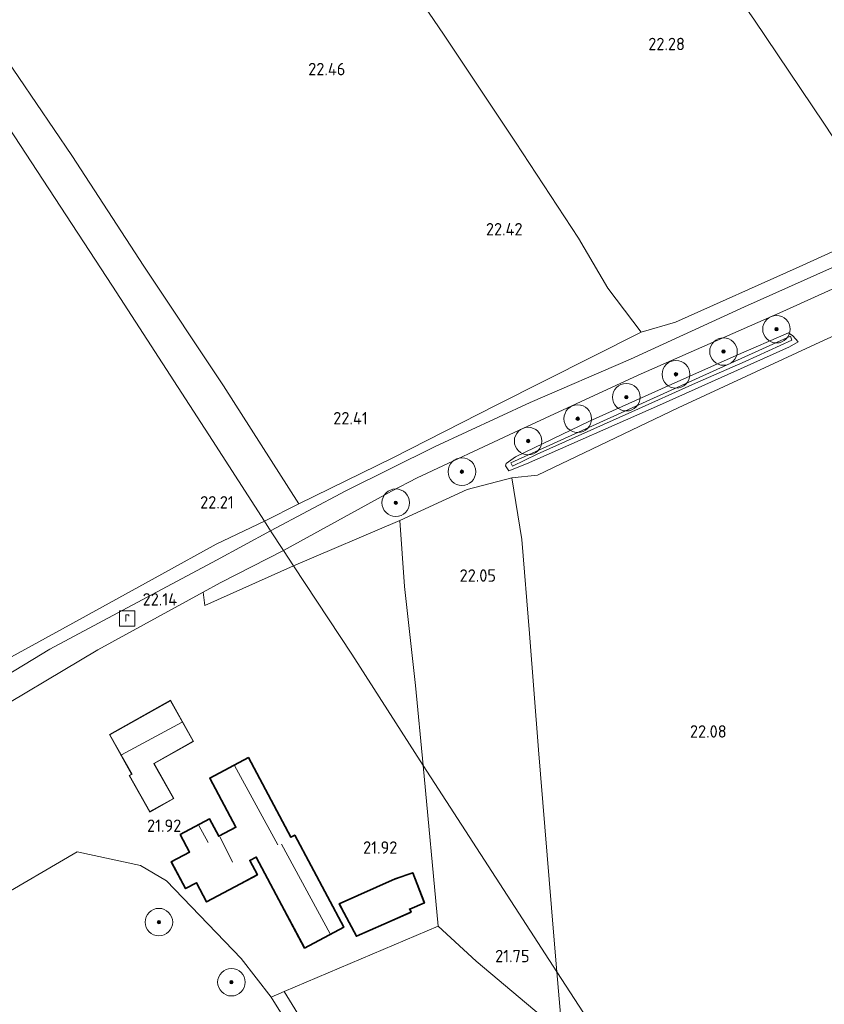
# Model space of a CAD drawing. Extents: x 196936 to 200438, y 361224 to 364196.
# Tile 177 of 256: x 199821 to 199938, y 362006 to 362149. Entities that reach past the tile are written whole.
import ezdxf
from ezdxf.enums import TextEntityAlignment as Align

# ---------------------------------------------------------------- set-up
doc = ezdxf.new("R2010")
doc.units = 0
for name, color, linetype, lineweight in [('B-ME-GR-BOOM-S', 90, 'Continuous', 25), ('B-ME-GR-BOUWLAND_AKKERBOUW-GV', 80, 'Continuous', 13), ('B-ME-GR-GRAS-GV', 60, 'Continuous', 13), ('B-ME-IE-TERREINAFSCHEIDING_KUNSTMATIG_HEKWERK-G', 20, 'IE-TERREINAFSCHEIDING-KUNSTMATIG', 18), ('B-ME-KG-KADASTRAAL_DAKRAND-G', 170, 'Continuous', 18), ('B-ME-KG-KADASTRAAL_NOK-G', 10, 'Continuous', 18), ('B-ME-OG-BEBOUWING_SCHUUR-GV', 7, 'Continuous', 35), ('B-ME-OG-BEBOUWING_WONINGBOUW-GV', 7, 'Continuous', 18), ('B-ME-OG-HOOGTEPUNT-S', 7, 'Continuous', 25), ('B-ME-OG-TERREIN_GROEN-GV', 7, 'Continuous', 18), ('B-ME-OG-TERREIN_GROEN_TUIN-GV', 7, 'Continuous', 18), ('B-ME-OG-WATER_SLOOT-G', 120, 'Continuous', 18), ('B-ME-OG-WATER_SLOOT-GV', 120, 'Continuous', 18), ('B-ME-RI-GWA_RIOOLPUT-S', 30, 'Continuous', 25), ('B-ME-VH-VERHARDING_ASFALT-GV', 252, 'Continuous', 18)]:
    doc.layers.add(name, color=color, linetype=linetype, lineweight=lineweight)
doc.styles.add('NLCS-ISO', font='NLCS-ISO.ttf')
doc.styles.add('NLCS-ISO-ANNOTATIVE-T18', font='NLCS-ISO.ttf', dxfattribs={"height": 1.8})
doc.linetypes.add('IE-TERREINAFSCHEIDING-KUNSTMATIG', pattern='A,4,[82,NLCS.SHX,S=0.75,R=90,X=0,Y=0],4,-2', length=10)

# ---------------------------------------------------------------- blocks, each defined once
blk = doc.blocks.new('SAL-HOOGTELABEL-SO')
at = {"color": 0, "linetype": 'ByBlock', "lineweight": -2, "style": 'NLCS-ISO-ANNOTATIVE-T18'}
blk.add_attdef('HOOGTE', text='', height=1.8, dxfattribs=at).set_placement((2.79, 0), align=Align.RIGHT)
blk = doc.blocks.new('SGR-BOOM_01-SO')
at = {"linetype": 'ByBlock', "lineweight": 18}
h = blk.add_hatch(color=0, dxfattribs=at)
h.dxf.hatch_style = 1
edge = h.paths.add_edge_path()
edge.add_arc((0, 0), 0.25, 0, 360)
at = {"color": 0, "linetype": 'ByBlock', "lineweight": 18}
for radius in [2, 0.25]:
    blk.add_circle((0, 0), radius, dxfattribs=at)
blk = doc.blocks.new('SRI-PUT_INSPECTIEPUT_RIOOLPUT-SO')
at = {"color": 0, "linetype": 'ByBlock', "lineweight": 18}
blk.add_lwpolyline([(-1.12, -1.12), (1.12, -1.12), (1.12, 1.12), (-1.12, 1.12)], close=True, dxfattribs=at)
at = {"color": 0, "linetype": 'ByBlock', "lineweight": 18, "style": 'NLCS-ISO'}
blk.add_text('r', height=1.5, dxfattribs=at).set_placement((0, 0.28), align=Align.MIDDLE_CENTER)

msp = doc.modelspace()

# ---------------------------------------------------------------- linework, layer by layer
at = {"layer": 'B-ME-GR-BOUWLAND_AKKERBOUW-GV'}
for points in [[(200000, 362129.6286, 22.2728), (200000, 361899.8699, 21.293), (199989.586, 361903.562, 21.208), (199962.033, 361913.329, 20.983), (199943.317, 361942.248, 21.465), (199928.033, 361965.744, 21.699), (199914.084, 361987.233, 21.758), (199898.939, 362010.568, 21.864), (199898.441, 362016.363, 21.934), (199896.263, 362042.796, 22.052), (199894.974, 362059.667, 22.11), (199893.838, 362073.315, 22.146), (199892.371, 362082.276, 22.334), (199896.111, 362082.631, 22.173), (199916.531, 362092.394, 22.232), (199937.697, 362102.224, 22.208), (199959.546, 362112.079, 22.056), (199983.85, 362122.923, 22.056)], [(199962.033, 361913.329, 20.983), (199934.818, 361827.913, 21.016), (199763.35, 361871.347, 19.087), (199763.802, 361880.138, 19.338), (199763.867, 361894.118, 19.642), (199764.17, 361905.41, 19.714), (199764.163, 361916.661, 19.896), (199763.624, 361927.089, 19.931), (199773.263, 361932.927, 20.521), (199800.146, 361947.577, 20.741), (199826.413, 361961.806, 20.886), (199848.089, 361973.486, 21.207), (199874.047, 361987.599, 21.647), (199899.706, 362001.641, 21.789), (199898.939, 362010.568, 21.864), (199914.084, 361987.233, 21.758), (199928.033, 361965.744, 21.699), (199943.317, 361942.248, 21.465)]]:
    msp.add_polyline3d(points, close=True, dxfattribs=at)
at = {"layer": 'B-ME-GR-GRAS-GV'}
for points in [[(199958.381, 362139.45, 22.139), (199939.874, 362130.315, 22.289), (199937.739, 362133.58, 22.239), (199927.489, 362148.783, 22.275), (199914.606, 362167.174, 22.369), (199902.583, 362184.526, 22.416), (199892.133, 362199.407, 22.498), (199882.11, 362214.061, 22.451), (199866.292, 362235.484, 22.533), (199858.121, 362248.953, 22.533), (199850.264, 362260.356, 22.486), (199860.501, 362268.85, 22.39), (199867.302, 362274.355, 22.293), (199913.987, 362237.546, 22.364), (199921.371, 362227.146, 22.427), (199929.782, 362214.94, 22.333), (199939.134, 362201.407, 22.181), (199948.296, 362187.576, 22.204), (199956.294, 362175.864, 22.204), (199965.661, 362162.368, 22.192), (199975.229, 362147.997, 22.139)], [(199861.476, 362078.498, 22.348), (199856.496, 362075.977, 22.387), (199848.971, 362087.664, 22.257), (199834.467, 362110.046, 22.474), (199820.199, 362131.898, 22.59), (199805.931, 362153.749, 22.707), (199791.37, 362176.27, 22.614), (199776.81, 362198.79, 22.521), (199776.782, 362198.83, 22.516), (199775.528, 362200.627, 22.414), (199778.774, 362203.23, 22.442), (199783.78, 362195.408, 22.63), (199785.959, 362192.209, 22.651), (199789.901, 362186.423, 22.689), (199797.789, 362174.904, 22.736), (199807.646, 362160.095, 22.794), (199818.351, 362144.108, 22.794), (199828.563, 362129.035, 22.783), (199839.04, 362112.944, 22.689), (199850.554, 362095.611, 22.512)], [(200000, 362136.8357, 22.4285), (200000, 362129.6286, 22.2728), (199983.85, 362122.923, 22.056), (199959.546, 362112.079, 22.056), (199937.697, 362102.224, 22.208), (199916.531, 362092.394, 22.232), (199896.111, 362082.631, 22.173), (199892.371, 362082.276, 22.334), (199885.913, 362080.57, 22.416), (199876.149, 362076.09, 22.463), (199860.722, 362069.485, 22.267), (199859.268, 362071.707, 22.369), (199874.927, 362080.315, 22.455), (199878.663, 362082.251, 22.444), (199892.723, 362088.826, 22.432), (199910.693, 362097.135, 22.62), (199931.686, 362106.4, 22.573), (199952.086, 362115.623, 22.526), (199972.048, 362124.552, 22.385), (199986.365, 362131.022, 22.361), (199997.672, 362135.687, 22.42)], [(199891.489, 362083.982, 22.287), (199891.965, 362083.271, 22.287), (199894.525, 362084.292, 22.216), (199913.806, 362092.818, 22.416), (199932.677, 362101.245, 22.498), (199933.917, 362101.974, 22.486), (199933.159, 362102.85, 22.486), (199932.52, 362103.281, 22.498), (199924.907, 362100.019, 22.498), (199915.08, 362095.624, 22.451), (199903.638, 362090.459, 22.369), (199892.92, 362085.322, 22.298), (199891.547, 362084.319, 22.31)], [(199933.159, 362102.85, 22.486), (199933.917, 362101.974, 22.486), (199932.677, 362101.245, 22.498), (199913.806, 362092.818, 22.416), (199894.525, 362084.292, 22.216), (199891.965, 362083.271, 22.287), (199891.489, 362083.982, 22.287), (199891.547, 362084.319, 22.31), (199892.92, 362085.322, 22.298), (199903.638, 362090.459, 22.369), (199915.08, 362095.624, 22.451), (199924.907, 362100.019, 22.498), (199932.52, 362103.281, 22.498)], [(199892.243, 362084.45, 21.805), (199892.478, 362083.959, 21.805), (199896.078, 362085.688, 21.805), (199909.784, 362091.837, 21.805), (199919.037, 362096.015, 21.805), (199926.216, 362099.154, 21.805), (199933.006, 362102.228, 21.805), (199932.818, 362102.794, 21.805), (199914.985, 362094.72, 21.805)], [(199898.441, 362016.363, 21.934), (199898.939, 362010.568, 21.864), (199883.973, 362033.633, 21.954), (199879.512, 362040.509, 21.959), (199878.439, 362052.145, 21.84), (199876.812, 362066.468, 22.075), (199876.149, 362076.09, 22.463), (199885.913, 362080.57, 22.416), (199892.371, 362082.276, 22.334), (199893.838, 362073.315, 22.146), (199894.974, 362059.667, 22.11), (199896.263, 362042.796, 22.052)], [(199811.437, 362048.941, 21.656), (199792.506, 362035.959, 21.138), (199788.89, 362038.844, 21.63), (199789.888, 362039.59, 21.808), (199791.185, 362040.403, 21.808), (199791.36, 362040.141, 21.808), (199796.404, 362043.319, 21.808), (199815.806, 362054.113, 22.005), (199828.745, 362061.195, 22.023), (199841.649, 362068.285, 22.177), (199849.509, 362072.617, 22.277), (199856.496, 362075.977, 22.387), (199857.399, 362074.588, 22.373), (199849.539, 362070.312, 22.373), (199839.515, 362064.963, 22.17), (199825.407, 362057.381, 21.938)], [(199860.722, 362069.485, 22.267), (199847.856, 362063.746, 22.267), (199847.61, 362065.68, 22.31), (199850.069, 362067.028, 22.355), (199859.268, 362071.707, 22.369)], [(199898.939, 362010.568, 21.864), (199899.706, 362001.641, 21.789), (199887.202, 362012.13, 21.759), (199881.713, 362017.22, 21.908), (199879.512, 362040.509, 21.959), (199883.973, 362033.633, 21.954)], [(199808.061, 361975.446, 21.11), (199796.064, 361968.515, 21.072), (199791.325, 361978.226, 21.061), (199787.414, 361986.051, 21.218), (199796.866, 361999.55, 21.221), (199793.817, 362000.59, 21.236), (199811.64, 362010.067, 21.236), (199819.239, 362014.218, 21.236), (199817.069, 362020.837, 21.251), (199829.364, 362027.983, 21.531), (199838.547, 362026.028, 21.673), (199842.303, 362023.787, 21.673), (199853.12, 362012.517, 21.725), (199857.494, 362006.932, 21.726), (199858.861, 362004.732, 21.726), (199828.291, 361986.571, 21.054)], [(199773.263, 361932.927, 20.521), (199763.624, 361927.089, 19.931), (199763.694, 361935.124, 19.952), (199763.728, 361944.296, 20.199), (199763.771, 361948.349, 20.361), (199764.938, 361948.835, 20.532), (199780.201, 361957.216, 20.935), (199795.671, 361965.878, 21.017), (199812.786, 361975.143, 21.069), (199831.383, 361985.52, 21.163), (199862.607, 362002.448, 21.681), (199859.37, 362007.717, 21.722), (199881.713, 362017.22, 21.908), (199887.202, 362012.13, 21.759), (199899.706, 362001.641, 21.789), (199874.047, 361987.599, 21.647), (199848.089, 361973.486, 21.207), (199826.413, 361961.806, 20.886), (199800.146, 361947.577, 20.741)]]:
    msp.add_polyline3d(points, close=True, dxfattribs=at)
for points in [[(199871.68, 362162.491, 22.524), (199882.48, 362146.622, 22.512), (199892.944, 362130.949, 22.489), (199902.07, 362117.012, 22.407), (199906.298, 362109.767, 22.407), (199911.144, 362103.37, 22.489), (199890.121, 362092.782, 22.418), (199875.111, 362085.141, 22.489), (199861.476, 362078.498, 22.348), (199850.554, 362095.611, 22.512), (199839.04, 362112.944, 22.689), (199828.563, 362129.035, 22.783), (199818.351, 362144.108, 22.794), (199807.646, 362160.095, 22.794)], [(199947.791, 362119.097, 22.486), (199934.06, 362112.876, 22.474), (199916.116, 362104.845, 22.615), (199911.144, 362103.37, 22.489), (199906.298, 362109.767, 22.407), (199902.07, 362117.012, 22.407), (199892.944, 362130.949, 22.489), (199882.48, 362146.622, 22.512), (199871.68, 362162.491, 22.524)], [(199805.931, 362153.749, 22.707), (199820.199, 362131.898, 22.59), (199834.467, 362110.046, 22.474), (199848.971, 362087.664, 22.257), (199856.496, 362075.977, 22.387), (199849.509, 362072.617, 22.277), (199841.649, 362068.285, 22.177), (199828.745, 362061.195, 22.023), (199815.806, 362054.113, 22.005), (199814.957, 362055.346, 21.978), (199807.008, 362066.892, 21.933), (199799.595, 362077.967, 21.939), (199792.867, 362087.925, 22.165), (199786.844, 362096.685, 22.259), (199780.718, 362105.813, 22.482), (199774.421, 362115.02, 22.679), (199768.413, 362124.006, 22.812), (199759.012, 362137.281, 22.812), (199759.544, 362137.576, 22.872), (199798.495, 362158.918, 22.872)], [(199927.489, 362148.783, 22.275), (199937.739, 362133.58, 22.239)], [(199938.903, 362112.779, 22.62), (199926.122, 362107.067, 22.632), (199909.614, 362099.475, 22.584), (199895.053, 362093.182, 22.526), (199881.286, 362086.802, 22.514), (199868.323, 362080.37, 22.502), (199857.399, 362074.588, 22.373), (199856.496, 362075.977, 22.387), (199861.476, 362078.498, 22.348), (199875.111, 362085.141, 22.489), (199890.121, 362092.782, 22.418), (199911.144, 362103.37, 22.489), (199916.116, 362104.845, 22.615), (199934.06, 362112.876, 22.474), (199947.791, 362119.097, 22.486)]]:
    msp.add_polyline3d(points, dxfattribs=at)
at = {"layer": 'B-ME-IE-TERREINAFSCHEIDING_KUNSTMATIG_HEKWERK-G'}
for points in [[(199850.264, 362260.356, 22.486), (199858.121, 362248.953, 22.533), (199866.292, 362235.484, 22.533), (199882.11, 362214.061, 22.451), (199892.133, 362199.407, 22.498), (199902.583, 362184.526, 22.416), (199914.606, 362167.174, 22.369), (199927.489, 362148.783, 22.275), (199937.739, 362133.58, 22.239), (199939.874, 362130.315, 22.289), (199944.714, 362123.271, 22.169), (199947.791, 362119.097, 22.486), (199959.395, 362123.931, 22.451)], [(199890.121, 362092.782, 22.418), (199911.144, 362103.37, 22.489), (199906.298, 362109.767, 22.407), (199902.07, 362117.012, 22.407), (199892.944, 362130.949, 22.489), (199882.48, 362146.622, 22.512), (199871.68, 362162.491, 22.524), (199864.676, 362172.807, 22.548), (199855.499, 362186.689, 22.583), (199847.161, 362198.889, 22.653), (199837.163, 362213.254, 22.606), (199835.015, 362216.396, 22.606), (199834.36, 362217.354, 22.606), (199825.822, 362229.87, 22.63), (199823.721, 362232.845, 22.653), (199822.288, 362236.915, 22.653), (199821.037, 362237.042, 22.672)], [(199778.774, 362203.23, 22.442), (199783.78, 362195.408, 22.63), (199785.959, 362192.209, 22.651), (199789.901, 362186.423, 22.689), (199797.789, 362174.904, 22.736), (199807.646, 362160.095, 22.794), (199818.351, 362144.108, 22.794), (199828.563, 362129.035, 22.783), (199839.04, 362112.944, 22.689), (199850.554, 362095.611, 22.512), (199861.476, 362078.498, 22.348), (199856.496, 362075.977, 22.387)], [(199947.791, 362119.097, 22.486), (199934.06, 362112.876, 22.474), (199916.116, 362104.845, 22.615)], [(199861.476, 362078.498, 22.348), (199875.111, 362085.141, 22.489), (199890.121, 362092.782, 22.418)], [(199876.149, 362076.09, 22.463), (199885.913, 362080.57, 22.416), (199892.371, 362082.276, 22.334), (199893.838, 362073.315, 22.146), (199894.974, 362059.667, 22.11), (199896.263, 362042.796, 22.052), (199898.441, 362016.363, 21.934), (199898.939, 362010.568, 21.864)], [(199815.806, 362054.113, 22.005), (199828.745, 362061.195, 22.023), (199841.649, 362068.285, 22.177), (199849.509, 362072.617, 22.277), (199856.496, 362075.977, 22.387)], [(199876.149, 362076.09, 22.463), (199876.812, 362066.468, 22.075), (199878.439, 362052.145, 21.84), (199879.512, 362040.509, 21.959)], [(199879.512, 362040.509, 21.959), (199881.713, 362017.22, 21.908), (199859.37, 362007.717, 21.722)], [(199819.239, 362014.218, 21.236), (199817.069, 362020.837, 21.251), (199829.364, 362027.983, 21.531), (199838.547, 362026.028, 21.673), (199842.303, 362023.787, 21.673), (199853.12, 362012.517, 21.725), (199857.494, 362006.932, 21.726)], [(199887.202, 362012.13, 21.759), (199881.713, 362017.22, 21.908)], [(199899.706, 362001.641, 21.789), (199887.202, 362012.13, 21.759)], [(199898.939, 362010.568, 21.864), (199899.706, 362001.641, 21.789), (199874.047, 361987.599, 21.647), (199848.089, 361973.486, 21.207), (199826.413, 361961.806, 20.886), (199800.146, 361947.577, 20.741), (199773.263, 361932.927, 20.521), (199763.624, 361927.089, 19.931)], [(199859.37, 362007.717, 21.722), (199862.607, 362002.448, 21.681), (199831.383, 361985.52, 21.163), (199812.786, 361975.143, 21.069), (199795.671, 361965.878, 21.017), (199780.201, 361957.216, 20.935), (199764.938, 361948.835, 20.532), (199763.771, 361948.349, 20.361)], [(199859.37, 362007.717, 21.722), (199857.494, 362006.932, 21.726), (199858.861, 362004.732, 21.726), (199828.291, 361986.571, 21.054), (199808.061, 361975.446, 21.11), (199796.064, 361968.515, 21.072)]]:
    msp.add_polyline3d(points, dxfattribs=at)
at = {"layer": 'B-ME-KG-KADASTRAAL_DAKRAND-G'}
for points in [[(199839.889, 362033.827, 25.071), (199836.955, 362039.054, 25.211), (199837.314, 362039.256, 26.883), (199834.093, 362044.994, 26.804), (199842.871, 362049.922, 26.807), (199846.174, 362044.038, 26.811), (199840.456, 362040.828, 26.845), (199840.48, 362040.784, 25.705), (199843.309, 362035.747, 25.705)], [(199860.326, 362030.064, 24.233), (199860.878, 362030.358, 23.372), (199867.955, 362017.075, 23.372), (199862.362, 362014.095, 23.168), (199855.356, 362027.245, 23.168), (199855.332, 362027.289, 23.655), (199854.37, 362026.776, 23.655), (199854.326, 362026.753, 23.88), (199855.428, 362024.684, 23.062), (199848.146, 362020.804, 23.062), (199846.674, 362023.567, 24.141), (199845.086, 362022.72, 23.775), (199843.059, 362026.524, 23.824), (199845.712, 362027.938, 24.72), (199845.689, 362027.982, 23.471), (199844.357, 362030.483, 23.471), (199848.542, 362032.713, 23.471), (199849.856, 362030.247, 23.471), (199849.879, 362030.203, 26.265), (199851.87, 362031.264, 24.16), (199851.914, 362031.287, 23.521), (199852.429, 362031.562, 23.521), (199848.639, 362038.674, 23.478), (199854.169, 362041.62, 24.24)], [(199869.882, 362015.808, 24.166), (199867.438, 362020.45, 24.834), (199875.502, 362024.032, 24.919), (199875.549, 362024.049, 23.666), (199877.996, 362024.905, 23.666), (199879.642, 362020.616, 23.677), (199877.569, 362019.707, 23.677), (199877.523, 362019.687, 24.305), (199877.71, 362019.285, 24.232)]]:
    msp.add_polyline3d(points, close=True, dxfattribs=at)
at = {"layer": 'B-ME-KG-KADASTRAAL_NOK-G'}
for points in [[(199835.782, 362042.088, 29.751), (199844.571, 362046.79, 29.754)], [(199852.172, 362040.499, 25.175), (199858.448, 362029.005, 25.044)], [(199846.994, 362031.831, 24.695), (199848.352, 362029.343, 24.675)], [(199850.104, 362030.107, 26.349), (199851.884, 362026.479, 26.349)], [(199858.968, 362029.085, 24.483), (199866.053, 362016.118, 24.453)]]:
    msp.add_polyline3d(points, dxfattribs=at)
at = {"layer": 'B-ME-OG-BEBOUWING_SCHUUR-GV'}
for points in [[(199854.19, 362041.688, 21.813), (199860.347, 362030.132, 21.876), (199860.899, 362030.426, 21.841), (199868.023, 362017.055, 22.063), (199862.341, 362014.028, 21.785), (199855.312, 362027.222, 21.714), (199854.393, 362026.732, 21.714), (199855.496, 362024.663, 21.714), (199848.126, 362020.736, 21.714), (199846.654, 362023.499, 21.714), (199845.065, 362022.653, 21.693), (199842.991, 362026.545, 21.714), (199845.645, 362027.959, 21.714), (199844.289, 362030.503, 21.763), (199848.563, 362032.781, 21.714), (199849.9, 362030.271, 21.714), (199852.361, 362031.582, 21.714), (199848.572, 362038.695, 21.714)], [(199877.777, 362019.261, 22.063), (199869.86, 362015.743, 22.063), (199867.369, 362020.473, 22.063), (199875.485, 362024.079, 22.063), (199878.026, 362024.966, 22.063), (199879.706, 362020.588, 22.063), (199877.59, 362019.661, 22.063)]]:
    msp.add_polyline3d(points, close=True, dxfattribs=at)
at = {"layer": 'B-ME-OG-BEBOUWING_WONINGBOUW-GV'}
msp.add_polyline3d([(199843.377, 362035.728, 22.044), (199839.87, 362033.759, 22.446), (199836.887, 362039.073, 22.357), (199837.246, 362039.275, 22.527), (199834.025, 362045.013, 22.485), (199842.89, 362049.99, 22.485), (199846.242, 362044.019, 21.907), (199840.524, 362040.809, 21.907)], close=True, dxfattribs=at)
at = {"layer": 'B-ME-OG-TERREIN_GROEN-GV'}
msp.add_polyline3d([(199764.938, 361948.835, 20.532), (199763.771, 361948.349, 20.361), (199763.464, 361950.038, 20.259), (199769.105, 361953.059, 20.541), (199776.86, 361957.473, 20.874), (199787.775, 361963.734, 21.111), (199796.064, 361968.515, 21.072), (199808.061, 361975.446, 21.11), (199828.291, 361986.571, 21.054), (199858.861, 362004.732, 21.726), (199857.494, 362006.932, 21.726), (199859.37, 362007.717, 21.722), (199862.607, 362002.448, 21.681), (199831.383, 361985.52, 21.163), (199812.786, 361975.143, 21.069), (199795.671, 361965.878, 21.017), (199780.201, 361957.216, 20.935)], close=True, dxfattribs=at)
at = {"layer": 'B-ME-OG-TERREIN_GROEN_TUIN-GV'}
for points in [[(199878.439, 362052.145, 21.84), (199879.512, 362040.509, 21.959), (199869.167, 362056.668, 21.991), (199860.722, 362069.485, 22.267), (199876.149, 362076.09, 22.463), (199876.812, 362066.468, 22.075)], [(199836.887, 362039.073, 22.357), (199839.87, 362033.759, 22.446), (199843.377, 362035.728, 22.044), (199840.524, 362040.809, 21.907), (199846.242, 362044.019, 21.907), (199842.89, 362049.99, 22.485), (199834.025, 362045.013, 22.485), (199837.246, 362039.275, 22.527)], [(199848.572, 362038.695, 21.714), (199852.361, 362031.582, 21.714), (199849.9, 362030.271, 21.714), (199848.563, 362032.781, 21.714), (199844.289, 362030.503, 21.763), (199845.645, 362027.959, 21.714), (199842.991, 362026.545, 21.714), (199845.065, 362022.653, 21.693), (199846.654, 362023.499, 21.714), (199848.126, 362020.736, 21.714), (199855.496, 362024.663, 21.714), (199854.393, 362026.732, 21.714), (199855.312, 362027.222, 21.714), (199862.341, 362014.028, 21.785), (199868.023, 362017.055, 22.063), (199860.899, 362030.426, 21.841), (199860.347, 362030.132, 21.876), (199854.19, 362041.688, 21.813)], [(199867.369, 362020.473, 22.063), (199869.86, 362015.743, 22.063), (199877.777, 362019.261, 22.063), (199877.59, 362019.661, 22.063), (199879.706, 362020.588, 22.063), (199878.026, 362024.966, 22.063), (199875.485, 362024.079, 22.063)]]:
    msp.add_polyline3d(points, close=True, dxfattribs=at)
msp.add_polyline3d([(199814.473, 362046.651, 21.623), (199832.347, 362057.316, 22.033), (199847.61, 362065.68, 22.31), (199847.856, 362063.746, 22.267), (199860.722, 362069.485, 22.267), (199869.167, 362056.668, 21.991), (199879.512, 362040.509, 21.959), (199881.713, 362017.22, 21.908), (199859.37, 362007.717, 21.722), (199857.494, 362006.932, 21.726), (199853.12, 362012.517, 21.725), (199842.303, 362023.787, 21.673), (199838.547, 362026.028, 21.673), (199829.364, 362027.983, 21.531), (199817.069, 362020.837, 21.251)], dxfattribs=at)
at = {"layer": 'B-ME-OG-WATER_SLOOT-G'}
msp.add_polyline3d([(199891.965, 362083.271, 22.287), (199891.489, 362083.982, 22.287), (199891.547, 362084.319, 22.31), (199892.92, 362085.322, 22.298), (199903.638, 362090.459, 22.369), (199915.08, 362095.624, 22.451), (199924.907, 362100.019, 22.498), (199932.52, 362103.281, 22.498), (199933.159, 362102.85, 22.486), (199933.917, 362101.974, 22.486), (199932.677, 362101.245, 22.498), (199913.806, 362092.818, 22.416), (199894.525, 362084.292, 22.216)], close=True, dxfattribs=at)
at = {"layer": 'B-ME-OG-WATER_SLOOT-GV'}
msp.add_polyline3d([(199896.078, 362085.688, 21.805), (199892.478, 362083.959, 21.805), (199892.243, 362084.45, 21.805), (199914.985, 362094.72, 21.805), (199932.818, 362102.794, 21.805), (199933.006, 362102.228, 21.805), (199926.216, 362099.154, 21.805), (199919.037, 362096.015, 21.805), (199909.784, 362091.837, 21.805)], close=True, dxfattribs=at)
at = {"layer": 'B-ME-VH-VERHARDING_ASFALT-GV'}
msp.add_polyline3d([(199874.927, 362080.315, 22.455), (199859.268, 362071.707, 22.369), (199857.399, 362074.588, 22.373), (199868.323, 362080.37, 22.502), (199881.286, 362086.802, 22.514), (199895.053, 362093.182, 22.526), (199909.614, 362099.475, 22.584), (199926.122, 362107.067, 22.632), (199938.903, 362112.779, 22.62), (199952.509, 362118.889, 22.538), (199967.766, 362125.725, 22.479), (199979.801, 362131.183, 22.361), (199996.413, 362138.694, 22.408), (200000, 362140.301, 22.4028), (200000, 362136.8357, 22.4285), (199997.672, 362135.687, 22.42), (199986.365, 362131.022, 22.361), (199972.048, 362124.552, 22.385), (199952.086, 362115.623, 22.526), (199931.686, 362106.4, 22.573), (199910.693, 362097.135, 22.62), (199892.723, 362088.826, 22.432), (199878.663, 362082.251, 22.444)], close=True, dxfattribs=at)
msp.add_polyline3d([(199811.437, 362048.941, 21.656), (199825.407, 362057.381, 21.938), (199839.515, 362064.963, 22.17), (199849.539, 362070.312, 22.373), (199857.399, 362074.588, 22.373), (199859.268, 362071.707, 22.369), (199850.069, 362067.028, 22.355), (199847.61, 362065.68, 22.31), (199832.347, 362057.316, 22.033), (199814.473, 362046.651, 21.623)], dxfattribs=at)

# ---------------------------------------------------------------- block references
at = {"layer": 'B-ME-GR-BOOM-S'}
for p in [(199930.768, 362103.826, 22.58), (199923.086, 362100.584, 22.628), (199916.193, 362097.277, 22.569), (199908.996, 362093.957, 22.51), (199901.944, 362090.837, 22.44), (199894.755, 362087.594, 22.428), (199885.152, 362083.148, 22.475), (199875.556, 362078.644, 22.404), (199841.203, 362017.795, 21.53), (199851.724, 362009.084, 21.595)]:
    msp.add_blockref('SGR-BOOM_01-SO', p, dxfattribs=at)
at = {"layer": 'B-ME-OG-HOOGTEPUNT-S'}
for p, values in [((199914.705, 362144.301, 22.279), {'HOOGTE': '22.28'}), ((199865.455, 362140.657, 22.461), {'HOOGTE': '22.46'}), ((199891.156, 362117.428, 22.421), {'HOOGTE': '22.42'}), ((199868.702, 362090.012, 22.414), {'HOOGTE': '22.41'}), ((199849.278, 362077.804, 22.211), {'HOOGTE': '22.21'}), ((199887.304, 362067.187, 22.049), {'HOOGTE': '22.05'}), ((199841.054, 362063.728, 22.141), {'HOOGTE': '22.14'}), ((199920.755, 362044.562, 22.076), {'HOOGTE': '22.08'}), ((199841.663, 362030.888, 21.916), {'HOOGTE': '21.92'}), ((199872.997, 362027.722, 21.916), {'HOOGTE': '21.92'}), ((199892.168, 362011.976, 21.745), {'HOOGTE': '21.75'})]:
    msp.add_blockref('SAL-HOOGTELABEL-SO', p, dxfattribs=at).add_auto_attribs(values)
at = {"layer": 'B-ME-RI-GWA_RIOOLPUT-S'}
msp.add_blockref('SRI-PUT_INSPECTIEPUT_RIOOLPUT-SO', (199836.605, 362061.848, 22.121), dxfattribs=at)

doc.saveas('drawing.dxf')
